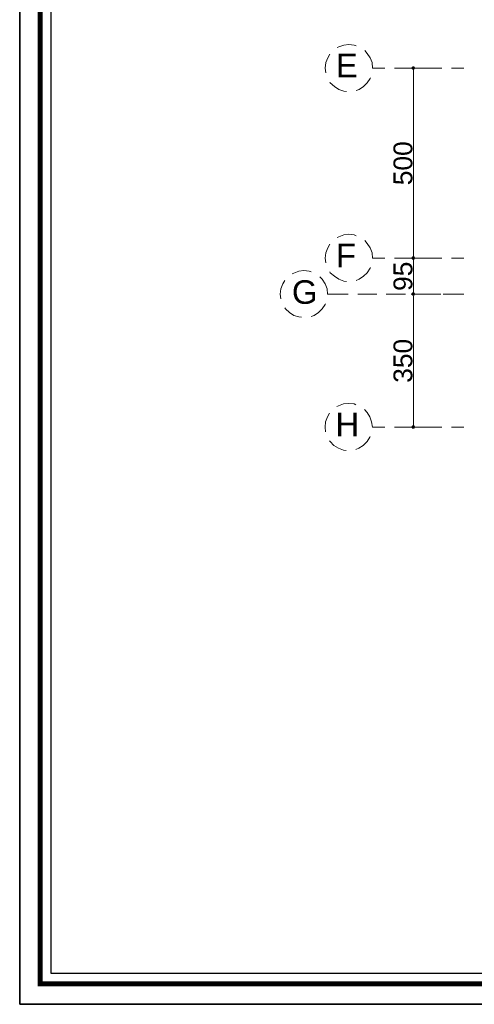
# Model space of a CAD drawing. Header units: metres. Extents: x 5.7 to 89.8, y 4 to 63.5.
# Tile 1 of 14: x 5.7 to 17.7, y 4 to 29.9. Entities that reach past the tile are written whole.
import ezdxf

# ---------------------------------------------------------------- set-up
doc = ezdxf.new("R2010")
doc.units = ezdxf.units.M
doc.header["$MEASUREMENT"] = 0
for name, color, linetype in [('PDF14_ax', 7, 'Continuous'), ('PDF14_dim', 7, 'Continuous'), ('PDF14_KADR', 7, 'Continuous'), ('PDF14_Text', 7, 'Continuous'), ('PDF14_W', 7, 'Continuous')]:
    doc.layers.add(name, color=color, linetype=linetype)
doc.styles.add('PDF Arial', font='arial.ttf')

msp = doc.modelspace()

# ---------------------------------------------------------------- linework, layer by layer
at = {"layer": 'PDF14_ax', "lineweight": 9}
for points in [[(14.556, 29.247), (14.498, 29.266), (14.363, 29.285), (14.228, 29.266), (14.094, 29.218), (14.055, 29.199)], [(15.307, 28.659), (14.98, 28.659), (14.97, 28.804), (14.922, 28.929), (14.845, 29.044), (14.777, 29.122)], [(13.863, 29.025), (13.805, 28.929), (13.757, 28.804), (13.737, 28.659), (13.757, 28.534)], [(14.98, 28.659), (14.98, 28.659)], [(16.058, 28.659), (15.558, 28.659)], [(16.81, 28.659), (16.309, 28.659)], [(17.388, 28.659), (17.06, 28.659)], [(13.863, 28.293), (13.872, 28.274), (13.978, 28.178), (14.094, 28.101), (14.228, 28.052), (14.296, 28.043)], [(14.556, 28.072), (14.633, 28.101), (14.749, 28.178), (14.845, 28.274), (14.922, 28.39), (14.932, 28.409)], [(14.556, 24.248), (14.498, 24.267), (14.363, 24.287), (14.228, 24.267), (14.094, 24.219), (14.055, 24.2)], [(15.307, 23.661), (14.98, 23.661), (14.97, 23.795), (14.922, 23.93), (14.845, 24.046), (14.777, 24.123)], [(13.863, 24.027), (13.805, 23.93), (13.757, 23.795), (13.737, 23.661), (13.757, 23.535)], [(14.98, 23.661), (14.98, 23.661)], [(16.058, 23.661), (15.558, 23.661)], [(16.81, 23.661), (16.309, 23.661)], [(17.388, 23.661), (17.06, 23.661)], [(13.371, 23.295), (13.314, 23.314), (13.179, 23.333), (13.044, 23.314), (12.909, 23.266), (12.87, 23.247)], [(14.556, 23.073), (14.633, 23.102), (14.749, 23.179), (14.845, 23.275), (14.922, 23.391), (14.932, 23.41)], [(12.678, 23.073), (12.62, 22.977), (12.572, 22.852), (12.553, 22.707), (12.572, 22.582)], [(14.344, 22.707), (13.795, 22.707), (13.785, 22.852), (13.737, 22.977), (13.66, 23.102), (13.593, 23.169)], [(13.863, 23.295), (13.872, 23.275), (13.978, 23.179), (14.094, 23.102), (14.228, 23.054), (14.296, 23.044)], [(13.795, 22.707), (13.795, 22.707)], [(15.095, 22.707), (14.594, 22.707)], [(15.847, 22.707), (15.346, 22.707)], [(16.598, 22.707), (16.097, 22.707)], [(17.388, 22.707), (16.839, 22.707)], [(12.678, 22.351), (12.688, 22.322), (12.793, 22.226), (12.909, 22.149), (13.044, 22.11), (13.111, 22.1)], [(13.371, 22.12), (13.448, 22.149), (13.564, 22.226), (13.66, 22.322), (13.737, 22.437), (13.747, 22.457)], [(14.546, 19.799), (14.498, 19.818), (14.354, 19.827), (14.219, 19.818), (14.084, 19.77), (14.046, 19.75)], [(13.853, 19.577), (13.795, 19.481), (13.747, 19.346), (13.737, 19.211), (13.747, 19.086)], [(15.307, 19.211), (14.98, 19.211), (14.96, 19.346), (14.912, 19.481), (14.845, 19.596), (14.768, 19.673)], [(14.98, 19.211), (14.98, 19.211)], [(16.058, 19.211), (15.558, 19.211)], [(16.81, 19.211), (16.309, 19.211)], [(17.388, 19.211), (17.06, 19.211)], [(14.546, 18.624), (14.623, 18.652), (14.739, 18.729), (14.845, 18.826), (14.912, 18.941), (14.922, 18.961)], [(13.853, 18.845), (13.872, 18.826), (13.968, 18.729), (14.084, 18.652), (14.219, 18.604), (14.286, 18.595)]]:
    msp.add_lwpolyline(points, dxfattribs=at)
at = {"layer": 'PDF14_dim', "lineweight": 20}
for points in [[(16.424, 28.659), (16.001, 28.659)], [(16.058, 23.757), (16.058, 28.563)], [(16.781, 23.661), (16.001, 23.661), (16.723, 23.661)], [(16.058, 22.813), (16.058, 23.564)], [(16.781, 22.707), (16.001, 22.707), (16.723, 22.707)], [(16.058, 19.307), (16.058, 22.611)], [(16.781, 19.211), (16.001, 19.211)]]:
    msp.add_lwpolyline(points, dxfattribs=at)
at = {"layer": 'PDF14_KADR', "lineweight": 25}
for points in [[(5.695, 4.013), (89.785, 4.013), (89.785, 63.476), (5.695, 63.476)], [(5.695, 63.476), (89.785, 63.476), (89.785, 4.013), (5.695, 4.013)], [(6.514, 4.832), (88.841, 4.832), (88.841, 62.657), (6.514, 62.657)]]:
    msp.add_lwpolyline(points, close=True, dxfattribs=at)
at = {"layer": 'PDF14_KADR', "lineweight": 0, "const_width": 0.135}
msp.add_lwpolyline([(6.235, 62.937), (6.235, 4.552), (89.111, 4.552), (89.111, 62.937)], close=True, dxfattribs=at)
at = {"layer": 'PDF14_W', "lineweight": 9}
for points in [[(16.058, 28.611), (16.058, 28.563)], [(16.058, 23.709), (16.058, 23.757)], [(16.058, 23.612), (16.058, 23.564)], [(16.058, 22.765), (16.058, 22.813)], [(16.058, 22.659), (16.058, 22.611)], [(16.058, 19.259), (16.058, 19.307)]]:
    msp.add_lwpolyline(points, dxfattribs=at)
at = {"layer": 'PDF14_W', "transparency": 33554559}
for points in [[(16.02, 28.698), (16.058, 28.659), (16.01, 28.659)], [(16.058, 28.659), (16.01, 28.659), (16.02, 28.63)], [(16.058, 28.707), (16.02, 28.698), (16.058, 28.659)], [(16.02, 28.63), (16.058, 28.611), (16.058, 28.659)], [(16.087, 28.698), (16.058, 28.659), (16.058, 28.707)], [(16.107, 28.659), (16.087, 28.698), (16.058, 28.659)], [(16.058, 28.611), (16.058, 28.659), (16.087, 28.63)], [(16.058, 28.659), (16.087, 28.63), (16.107, 28.659)], [(16.058, 23.661), (16.02, 23.699), (16.01, 23.661)], [(16.02, 23.699), (16.058, 23.661), (16.01, 23.661)], [(16.01, 23.661), (16.02, 23.622), (16.058, 23.661)], [(16.058, 23.661), (16.01, 23.661), (16.02, 23.622)], [(16.058, 23.709), (16.058, 23.661), (16.02, 23.699)], [(16.058, 23.709), (16.02, 23.699), (16.058, 23.661)], [(16.02, 23.622), (16.058, 23.661), (16.058, 23.612)], [(16.02, 23.622), (16.058, 23.612), (16.058, 23.661)], [(16.087, 23.699), (16.058, 23.709), (16.058, 23.661)], [(16.087, 23.699), (16.058, 23.661), (16.058, 23.709)], [(16.058, 23.661), (16.107, 23.661), (16.087, 23.699)], [(16.107, 23.661), (16.087, 23.699), (16.058, 23.661)], [(16.058, 23.612), (16.087, 23.622), (16.058, 23.661)], [(16.087, 23.622), (16.058, 23.661), (16.107, 23.661)], [(16.058, 23.612), (16.058, 23.661), (16.087, 23.622)], [(16.058, 23.661), (16.087, 23.622), (16.107, 23.661)], [(16.02, 22.746), (16.058, 22.707), (16.01, 22.707)], [(16.058, 22.707), (16.02, 22.746), (16.01, 22.707)], [(16.058, 22.707), (16.01, 22.707), (16.02, 22.678)], [(16.01, 22.707), (16.02, 22.678), (16.058, 22.707)], [(16.058, 22.765), (16.02, 22.746), (16.058, 22.707)], [(16.058, 22.765), (16.058, 22.707), (16.02, 22.746)], [(16.02, 22.678), (16.058, 22.659), (16.058, 22.707)], [(16.02, 22.678), (16.058, 22.707), (16.058, 22.659)], [(16.087, 22.746), (16.058, 22.707), (16.058, 22.765)], [(16.087, 22.746), (16.058, 22.765), (16.058, 22.707)], [(16.107, 22.707), (16.087, 22.746), (16.058, 22.707)], [(16.058, 22.707), (16.107, 22.707), (16.087, 22.746)], [(16.058, 22.659), (16.058, 22.707), (16.087, 22.678)], [(16.058, 22.707), (16.087, 22.678), (16.107, 22.707)], [(16.058, 22.659), (16.087, 22.678), (16.058, 22.707)], [(16.087, 22.678), (16.058, 22.707), (16.107, 22.707)], [(16.058, 19.211), (16.02, 19.25), (16.01, 19.211)], [(16.01, 19.211), (16.02, 19.173), (16.058, 19.211)], [(16.058, 19.259), (16.058, 19.211), (16.02, 19.25)], [(16.02, 19.173), (16.058, 19.211), (16.058, 19.163)], [(16.087, 19.25), (16.058, 19.259), (16.058, 19.211)], [(16.058, 19.211), (16.107, 19.211), (16.087, 19.25)], [(16.058, 19.163), (16.087, 19.173), (16.058, 19.211)], [(16.087, 19.173), (16.058, 19.211), (16.107, 19.211)]]:
    msp.add_solid(points, dxfattribs=at)

# ---------------------------------------------------------------- texts
at = {"layer": 'PDF14_Text', "char_height": 0.62, "attachment_point": 7, "style": 'PDF Arial'}
for s, insert in [('E', (14.017, 28.418)), ('F', (14.017, 23.42)), ('G', (12.861, 22.446)), ('H', (14.007, 18.97))]:
    msp.add_mtext(s, dxfattribs=dict(at, insert=insert))
at = {"layer": 'PDF14_Text', "char_height": 0.4964, "attachment_point": 7, "rotation": 90, "style": 'PDF Arial'}
for s, insert in [('500', (16.038, 25.577)), ('95', (16.038, 22.794)), ('350', (16.038, 20.376))]:
    msp.add_mtext(s, dxfattribs=dict(at, insert=insert))

doc.saveas('drawing.dxf')
